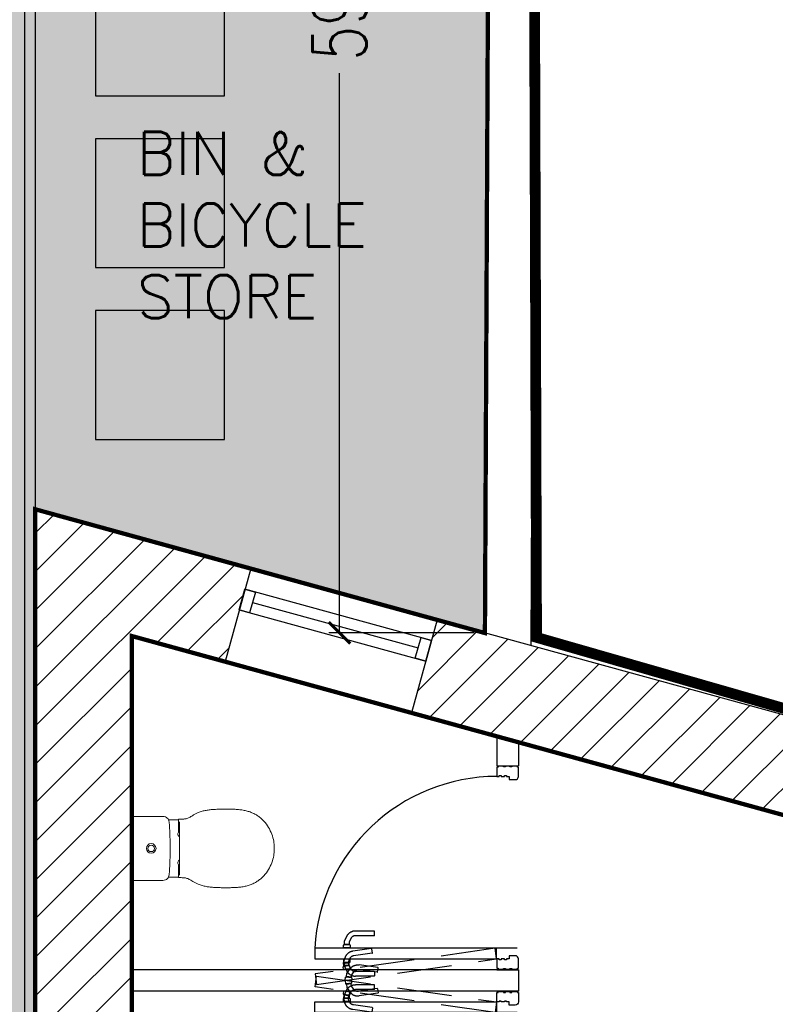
# Model space of a CAD drawing. Extents: x 119999 to 6050531, y -19778 to 3735158.
# Tile 9 of 66: x 436660 to 440178, y 18908 to 23493. Entities that reach past the tile are written whole.
import ezdxf

# ---------------------------------------------------------------- set-up
doc = ezdxf.new("R2010")
doc.units = 0
doc.header["$LTSCALE"] = 20
doc.header["$PDMODE"] = 35
doc.header["$PDSIZE"] = 100
doc.linetypes.add('XPL-1BlockA$0$DASHED', pattern=[19.05, 12.7, -6.35])
doc.layers.get('Defpoints').update_dxf_attribs({"color": 4})
for name, color, linetype in [('(2-) Structure Generally', 7, 'Continuous'), ('2-  STRUCTURE GENERALLY', 1, 'Continuous'), ('24 - STAIRS & RAMPS', 3, 'Continuous'), ('80 - SITE LANDSCAPING', 7, 'Continuous'), ('DIMS', 3, 'Continuous'), ('HATCH', 8, 'Continuous'), ('Red Outline', 240, 'Continuous'), ('XPL-1BlockA$0$00 - TEXT', 2, 'Continuous'), ('XPL-1BlockA$0$32 - INT WINDOWS & DOORS', 4, 'Continuous')]:
    doc.layers.add(name, color=color, linetype=linetype)
doc.layers.add('(74) Sanitary Fittings', color=3, linetype='Continuous', lineweight=15)
doc.layers.add('AREA-FLOOR', color=213, linetype='Continuous', plot=False)
doc.layers.add('AREA-OPEN SPACE', color=21, linetype='Continuous', plot=False)
doc.layers.add('Hatch-Shading', color=251, linetype='Continuous', lineweight=15, transparency=0.5)
doc.styles.add('Arch-Dim', font='romans.shx', dxfattribs={"width": 0.75})
doc.styles.add('XPL-1BlockA$0$Standard', font='simplex.shx', dxfattribs={"height": 100})
doc.dimstyles.new('1-100 Survey', dxfattribs={"dimscale": 0, "dimtxt": 250, "dimasz": 100, "dimexe": 50, "dimexo": 50, "dimgap": 50, "dimtad": 0, "dimdec": 0, "dimrnd": 5, "dimzin": 0, "dimdsep": 46, "dimtxsty": 'Arch-Dim', "dimblk": 'ARCHTICK', "dimcen": 0.09, "dimadec": 0, "dimazin": 0, "dimtfac": 1, "dimtdec": 0, "dimtofl": 0, "dimtmove": 0, "dimatfit": 3, "dimfxl": 1, "dimtolj": 1, "dimtzin": 0, "dimarcsym": 0})

# ---------------------------------------------------------------- blocks, each defined once
blk = doc.blocks.new('XPL-1BlockA$0$D-950-SO')
at = {"layer": 'Defpoints', "linetype": 'XPL-1BlockA$0$DASHED'}
blk.add_line((100, 6.5), (100, 948.5), dxfattribs=at)
at = {"layer": 'Defpoints', "color": 252, "linetype": 'XPL-1BlockA$0$DASHED'}
for p, q in [((-82.9, 798.6), (-101.5, 786.4)), ((-67.8, 800.7), (-82.9, 798.6)), ((-67.8, 800.7), (-66.2, 789.6)), ((-67.5, 798.7), (-67.4, 801.1)), ((-67.5, 798.7), (-67.5, 798.7)), ((-67.5, 798.7), (-67.5, 798.7)), ((-64.9, 780.5), (-67.5, 798.7)), ((-67.4, 798.5), (-64.9, 780.7)), ((-66.5, 802), (-65.8, 802.1)), ((-66.2, 789.6), (-64.9, 780.8)), ((-65.9, 803.3), (-65.8, 802.1)), ((-62.3, 777.7), (-65.8, 802.1)), ((-64.9, 780.8), (-64.6, 778.3)), ((-64.9, 780.8), (-64.9, 780.8)), ((-64.9, 780.8), (-64.8, 779.7)), ((-64.1, 778.2), (-64.9, 780.5)), ((-64.8, 779.7), (-64.6, 778.7)), ((-51.8, 806.8), (-64.7, 805)), ((-51.6, 805.3), (-51.8, 806.8)), ((-47.6, 777.1), (-51.6, 805.7)), ((16.7, 810.4), (-3.4, 801)), ((0.4, 814.2), (13.2, 816.1)), ((0.6, 812.7), (0.4, 814.2)), ((4.6, 784.5), (0.5, 813.1)), ((17.5, 786.4), (4.6, 784.5)), ((5.9, 781), (20.2, 787.7)), ((14.9, 814.8), (15.1, 813.7)), ((15.8, 813.8), (15.1, 813.7)), ((18.6, 789.2), (15.1, 813.7)), ((32, 810.4), (16.7, 810.4)), ((17.7, 810.8), (16.9, 813.1)), ((17.4, 812.9), (32.5, 815)), ((17.4, 812.9), (19, 801.7)), ((17.7, 810.8), (17.7, 810.8)), ((17.7, 810.8), (17.7, 810.8)), ((20.3, 792.7), (17.7, 810.8)), ((17.7, 810.6), (20.2, 792.8)), ((18.6, 789.2), (19.3, 789.3)), ((18.7, 788.4), (18.6, 789.2)), ((18.7, 788.1), (18.7, 788.4)), ((19, 801.7), (20.2, 792.9)), ((20.2, 792.9), (20.6, 790.4)), ((20.2, 792.9), (20.2, 792.9)), ((20.2, 792.9), (20.4, 791.8)), ((20.2, 790.3), (20.3, 792.6)), ((20.2, 787.7), (32, 787.7)), ((20.4, 791.8), (20.5, 790.8)), ((32.3, 792.1), (20.6, 790.4)), ((32, 808.3), (32.4, 810.6)), ((32, 810.4), (32, 799.1)), ((32, 808.3), (32, 808.3)), ((32, 808.3), (32, 808.3)), ((32, 790), (32, 808.3)), ((32, 808.1), (32, 790.1)), ((32, 799.1), (32, 790.2)), ((32, 790.2), (32, 787.7)), ((32, 790.2), (32, 790.2)), ((32, 790.2), (32, 789.1)), ((32.4, 787.6), (32, 789.9)), ((32, 789.1), (32, 788.1)), ((47.4, 787.5), (32.3, 792.1)), ((32.5, 815), (53.8, 808.6)), ((33.4, 811.5), (34.1, 811.5)), ((34.1, 786.8), (33.4, 786.8)), ((34.1, 812.6), (34.1, 811.5)), ((34.1, 786.8), (34.1, 811.5)), ((34.1, 786), (34.1, 786.8)), ((34.1, 785.6), (34.1, 786)), ((48.6, 814.1), (35.6, 814.1)), ((35.6, 784.1), (48.6, 784.1)), ((48.6, 812.6), (48.6, 814.1)), ((48.6, 784.1), (48.6, 813)), ((101.4, 814.1), (114.4, 814.1)), ((101.4, 812.6), (101.4, 814.1)), ((101.4, 784.1), (101.4, 813)), ((114.4, 784.1), (101.4, 784.1)), ((115.9, 812.6), (115.9, 811.5)), ((116.6, 811.5), (115.9, 811.5)), ((115.9, 786.8), (115.9, 811.5)), ((115.9, 786.8), (116.6, 786.8)), ((115.9, 786), (115.9, 786.8)), ((115.9, 785.6), (115.9, 786)), ((118, 808.3), (117.6, 810.6)), ((117.6, 787.6), (118, 789.9)), ((118, 810.4), (118, 799.1)), ((118, 810.4), (133.3, 810.4)), ((118, 808.3), (118, 808.3)), ((118, 808.3), (118, 808.3)), ((118, 790), (118, 808.3)), ((118, 808.1), (118, 790.1)), ((118, 799.1), (118, 790.2)), ((118, 790.2), (118, 787.7)), ((118, 790.2), (118, 790.2)), ((118, 790.2), (118, 789.1)), ((118, 789.1), (118, 788.1)), ((129.8, 787.7), (118, 787.7)), ((144.1, 781), (129.8, 787.7)), ((133.3, 810.4), (153.4, 801)), ((-109.6, 654.9), (-121.9, 741.4)), ((-87.8, 658), (-100.1, 744.5)), ((-89.5, 768), (-76.3, 776.6)), ((-76.3, 776.6), (-64.6, 778.3)), ((-62.3, 777.7), (-63, 777.6)), ((-62.2, 776.9), (-62.3, 777.7)), ((-62.1, 776.5), (-62.2, 776.9)), ((-60.4, 775.3), (-47.6, 777.1)), ((-30, 671.9), (-30, 759.3)), ((-8, 671.9), (-8, 759.3)), ((76.5, 681.4), (64.2, 767.9)), ((98.3, 684.5), (86, 771)), ((158, 671.9), (158, 759.3)), ((180, 671.9), (180, 759.3)), ((-108.4, 653.5), (-109.5, 654.4)), ((-88.6, 656.3), (-108.4, 653.5)), ((-87.7, 657.5), (-88.6, 656.3)), ((-29, 670.4), (-30, 671.4)), ((-9, 670.4), (-29, 670.4)), ((-8, 671.4), (-9, 670.4)), ((76.6, 680.9), (77.7, 680.1)), ((77.7, 680.1), (97.5, 682.9)), ((97.5, 682.9), (98.4, 684)), ((158, 671.4), (159, 670.4)), ((159, 670.4), (179, 670.4)), ((179, 670.4), (180, 671.4))]:
    blk.add_line(p, q, dxfattribs=at)
at = {"layer": 'Defpoints'}
for p, q in [((0, 100), (0, 0)), ((950, 100), (950, 0))]:
    blk.add_line(p, q, dxfattribs=at)
at = {"layer": 'Defpoints', "color": 252, "linetype": 'XPL-1BlockA$0$DASHED'}
blk.add_lwpolyline([(99.5, 109.1), (-19.9, 947.1), (-69.4, 940.1), (50, 102)], close=True, dxfattribs=at)
for centre, radius, start, end in [((-76.4, 747.9), 46, 123.1103, 186.0684), ((-66.4, 801), 1, 98.1103, 177.6103), ((-64.5, 803.5), 1.5, 98.1103, 188.1103), ((16, 759.3), 46, 115, 177.9581), ((16, 759.3), 24, 115, 180), ((13.5, 814.6), 1.5, 8.1103, 98.1103), ((16, 812.8), 1, 18.6103, 98.1103), ((17.3, 787.9), 1.5, 278.1103, 8.1103), ((19.2, 790.3), 1, 278.1103, 357.6103), ((33.4, 810.5), 1, 90, 169.5), ((33.4, 787.8), 1, 190.5, 270), ((35.6, 812.6), 1.5, 90, 180), ((35.6, 785.6), 1.5, 180, 270), ((40.4, 764.6), 24, 8.1103, 73.1103), ((40.4, 764.6), 46, 10.1522, 73.1103), ((114.4, 812.6), 1.5, 0, 90), ((114.4, 785.6), 1.5, 270, 0), ((116.6, 810.5), 1, 10.5, 90), ((116.6, 787.8), 1, 270, 349.5), ((134, 759.3), 24, 0, 65), ((134, 759.3), 46, 2.0419, 65), ((-76.4, 747.9), 46, 186.0684, 188.1103), ((-76.4, 747.9), 24, 123.1103, 188.1103), ((-63.2, 778.6), 1, 198.6103, 278.1103), ((-60.7, 776.7), 1.5, 188.1103, 278.1103), ((16, 759.3), 46, 177.9581, 180), ((40.4, 764.6), 46, 8.1103, 10.1522), ((134, 759.3), 46, 0, 2.0419)]:
    blk.add_arc(centre, radius, start, end, dxfattribs=at)
at = {"layer": 'XPL-1BlockA$0$32 - INT WINDOWS & DOORS'}
blk.add_lwpolyline([(100, 102), (100, 948.5), (50, 948.5), (50, 102)], close=True, dxfattribs=at)
for points in [[(2, 40), (6, 40), (6, 30), (2, 30), (2, 5), (7, 5), (7, 0), (50, 0, 0.414214), (65, 15), (65, 43), (50, 43), (50, 55), (46, 55), (46, 65), (50, 65), (50, 80), (46, 80), (46, 90), (50, 90), (50, 100), (7, 100), (7, 95), (2, 95), (2, 70), (6, 70), (6, 60), (2, 60)], [(885, 15, 0.414214), (900, 0), (943, 0), (943, 5), (948, 5), (948, 30), (944, 30), (944, 40), (948, 40), (948, 60), (944, 60), (944, 70), (948, 70), (948, 95), (943, 95), (943, 100), (900, 100), (900, 90), (904, 90), (904, 80), (900, 80), (900, 65), (904, 65), (904, 55), (900, 55), (900, 43), (885, 43)]]:
    blk.add_lwpolyline(points, format="xyb", close=True, dxfattribs=at)
at = {"layer": 'XPL-1BlockA$0$32 - INT WINDOWS & DOORS', "color": 8}
blk.add_arc((50, 100), 850, 0.0003, 86.6271, dxfattribs=at)
blk = doc.blocks.new('A$C85575d42')
at = {"layer": '(74) Sanitary Fittings'}
for p, q in [((34.2, 653.3), (34.2, 653.3)), ((44.2, 663.2), (183, 663.2)), ((321.8, 663.2), (183, 663.2)), ((331.8, 653.3), (331.8, 653.3)), ((49.7, 492.5), (49.9, 453.3)), ((183, 485), (179.4, 485)), ((183, 485), (186.6, 485)), ((316.3, 492.5), (316.1, 453.3)), ((49.9, 453.3), (49.9, 446.7)), ((49.9, 446.7), (50, 446.7)), ((50, 446.7), (55.7, 446.7)), ((59.2, 444.3), (59.2, 444)), ((59.4, 443.8), (59.4, 443.2)), ((59.4, 443.7), (59.4, 443.8)), ((59.4, 443.3), (59.4, 443.7)), ((63.4, 446.7), (108.8, 446.7)), ((302.7, 446.7), (257.2, 446.7)), ((306.7, 443.8), (306.6, 443.2)), ((306.7, 443.7), (306.7, 443.8)), ((306.7, 443.3), (306.7, 443.7)), ((306.8, 444.3), (306.8, 444)), ((316.1, 446.7), (310.3, 446.7)), ((316.1, 453.3), (316.2, 446.7)), ((316.1, 446.7), (316.1, 446.7)), ((183, 0.2), (183, 0.3)), ((183, 0.2), (183, 0.3)), ((183, 0), (183, 0.2)), ((183, 0), (183, 0.2))]:
    blk.add_line(p, q, dxfattribs=at)
for points in [[(34.2, 653.3), (34.2, 639.8), (34.1, 627.1), (34.1, 615.4), (34.1, 604.5), (34.1, 594.3), (34.1, 584.7), (34.1, 575.8), (34.1, 567.3), (34.1, 559.2), (34.1, 551.6), (34.1, 544.4), (34.1, 537.4), (34.1, 530.8), (34.2, 518.4)], [(38.4, 661.4), (37.2, 660.3), (35.8, 658.7), (34.9, 656.9), (34.3, 654.8), (34.2, 653.3)], [(327.6, 661.4), (328.9, 660.3), (330.2, 658.7), (331.2, 656.9), (331.7, 654.8), (331.8, 653.3)], [(331.8, 653.3), (331.9, 639.8), (331.9, 627.1), (332, 615.4), (332, 604.5), (332, 594.3), (332, 584.7), (332, 575.8), (332, 567.3), (332, 559.2), (332, 551.6), (332, 544.4), (331.9, 537.4), (331.9, 530.8), (331.9, 518.4)], [(34.2, 518.4), (34.7, 512.4), (36.3, 506.9), (38.8, 502.2), (42, 498.2), (45.8, 494.9), (50, 492.4), (54.9, 490.5), (60.3, 489.6), (66, 489.1), (72, 488.7), (78.2, 488.3), (84.7, 487.9), (91.4, 487.5), (98.5, 487.1), (105.9, 486.8), (113.7, 486.5), (121.9, 486.1), (130.6, 485.9), (139.8, 485.6), (149.6, 485.4), (160.1, 485.2), (171.4, 485.1), (183, 485)], [(331.9, 518.4), (331.4, 512.4), (329.7, 506.9), (327.2, 502.2), (324, 498.2), (320.3, 494.9), (316, 492.4), (311.2, 490.5), (305.7, 489.6), (300.1, 489.1), (294.1, 488.7), (287.8, 488.3), (281.4, 487.9), (274.6, 487.5), (267.6, 487.1), (260.1, 486.8), (252.3, 486.5), (244.1, 486.1), (235.4, 485.9), (226.2, 485.6), (216.4, 485.4), (206, 485.2), (194.7, 485.1), (183, 485)]]:
    blk.add_lwpolyline(points, dxfattribs=at)
for centre, radius, start, end in [((44.2, 653.2), 10, 169.7691, 179.7394), ((44.2, 653.2), 9.99, 162.4533, 169.7549), ((44.2, 653.2), 9.99, 158.2603, 162.4524), ((44.2, 653.2), 10, 147.0208, 158.2453), ((44.4, 652.9), 10.3, 113.5004, 125.0706), ((44.2, 653.3), 9.96, 109.4843, 113.5952), ((43.9, 654.1), 9.12, 107.8182, 109.441), ((44.2, 653.2), 10, 90.0045, 95.1724), ((321.8, 653.2), 10, 84.8276, 89.9955), ((322.1, 654.1), 9.12, 70.559, 72.1818), ((321.8, 653.3), 9.96, 66.4048, 70.5157), ((321.7, 652.9), 10.3, 54.9294, 66.4996), ((321.8, 653.2), 10, 21.7547, 32.9792), ((321.9, 653.2), 9.99, 17.5476, 21.7397), ((321.9, 653.2), 9.99, 10.2451, 17.5467), ((321.8, 653.2), 10, 0.2606, 10.2309), ((183, 573.3), 22.5, 90, 270), ((183, 573.3), 22.4, 90, 270), ((183, 573.3), 15, 90, 270), ((183, 573.3), 22.5, 270, 90), ((183, 573.3), 22.4, 270, 90), ((183, 573.3), 15, 270, 90), ((658, 433.5), 611, 179.2681, 179.6404), ((184.3, 440.5), 137.3, 178.3465, 178.6678), ((283.5, 438.3), 236.5, 178.6863, 179.2772), ((69.7, 443.8), 10.3, 177.0511, 178.8212), ((73, 443.7), 13.6, 178.7751, 179.3766), ((179.6, 16488.3), 16047.4, 269.59229, 270.01241), ((115.5, 433.3), 16, 29.9322, 123.3442), ((186.5, 16488.3), 16047.4, 269.98759, 270.40771), ((250.5, 433.3), 16, 56.6558, 150.0678), ((296.4, 443.8), 10.3, 1.1788, 2.9489), ((293.1, 443.7), 13.6, 0.6234, 1.2249), ((181.8, 440.5), 137.3, 1.3322, 1.6535), ((82.6, 438.3), 236.5, 0.7228, 1.3137), ((-291.9, 433.5), 611, 0.3596, 0.7319)]:
    blk.add_arc(centre, radius, start, end, dxfattribs=at)
for points, knots in [([(43.3, 663.2), (43.1, 663.2), (42.4, 663.1), (41.7, 662.9), (41.1, 662.7)], [0, 0, 0, 0, 0.252466, 1, 1, 1, 1]), ([(322.7, 663.2), (322.9, 663.2), (323.7, 663.1), (324.4, 662.9), (324.9, 662.7)], [0, 0, 0, 0, 0.252466, 1, 1, 1, 1]), ([(14.8, 350.7), (15.8, 353.2), (17.8, 357.9), (21.8, 366.2), (26.7, 375.1), (32.3, 384.3), (37.1, 392.3), (40.9, 399.7), (43.7, 406.9), (45.5, 414), (46.1, 418.8), (46.4, 421.2)], [0, 0, 0, 0, 0.102697, 0.195519, 0.357067, 0.493616, 0.611744, 0.716976, 0.814486, 0.90794, 1, 1, 1, 1]), ([(46.9, 437.3), (46.9, 434.7), (46.9, 429.3), (46.6, 423.9), (46.4, 421.2)], [0, 0, 0, 0, 0.495288, 1, 1, 1, 1]), ([(47, 444.5), (47, 444.7), (47.1, 445), (47.1, 445.5), (47.3, 446.1), (47.7, 446.4), (48.2, 446.6), (49, 446.7), (49.6, 446.7), (49.9, 446.7)], [0, 0, 0, 0, 0.117059, 0.219311, 0.390297, 0.476432, 0.587814, 0.762619, 1, 1, 1, 1]), ([(55.7, 446.7), (56.1, 446.7), (56.7, 446.7), (57.5, 446.6), (58.1, 446.4), (58.5, 446.2), (58.8, 446), (59, 445.6), (59.1, 445.3), (59.1, 445.1)], [0, 0, 0, 0, 0.248712, 0.451291, 0.592821, 0.694054, 0.775036, 0.849347, 1, 1, 1, 1]), ([(59.1, 445.1), (59.2, 445.1), (59.2, 444.8), (59.2, 444.5), (59.2, 444.3)], [0, 0, 0, 0, 0.236104, 1, 1, 1, 1]), ([(65.4, 441.3), (64.6, 441.3), (63.4, 441.3), (61.9, 441.6), (60.9, 441.9), (60.1, 442.4), (59.6, 442.9), (59.3, 443.5), (59.2, 443.8), (59.2, 444)], [0, 0, 0, 0, 0.321632, 0.478623, 0.625128, 0.752476, 0.855328, 0.935084, 1, 1, 1, 1]), ([(59.6, 445.5), (59.6, 445.4), (59.5, 445), (59.4, 444.6), (59.4, 444.3)], [0, 0, 0, 0, 0.223221, 1, 1, 1, 1]), ([(63.4, 446.7), (62.8, 446.7), (62.1, 446.7), (61.1, 446.6), (60.6, 446.5), (60.2, 446.3), (59.9, 446), (59.7, 445.7), (59.6, 445.5)], [0, 0, 0, 0, 0.388098, 0.545631, 0.668657, 0.765335, 0.846387, 1, 1, 1, 1]), ([(300.7, 441.3), (301.5, 441.3), (302.6, 441.3), (304.2, 441.6), (305.2, 441.9), (306, 442.4), (306.5, 442.9), (306.8, 443.5), (306.8, 443.8), (306.8, 444)], [0, 0, 0, 0, 0.321632, 0.478623, 0.625128, 0.752476, 0.855328, 0.935084, 1, 1, 1, 1]), ([(302.7, 446.7), (303.2, 446.7), (304, 446.7), (304.9, 446.6), (305.4, 446.5), (305.8, 446.3), (306.2, 446), (306.4, 445.7), (306.4, 445.5)], [0, 0, 0, 0, 0.388098, 0.545631, 0.668657, 0.765335, 0.846387, 1, 1, 1, 1]), ([(306.4, 445.5), (306.5, 445.4), (306.6, 445), (306.6, 444.6), (306.7, 444.3)], [0, 0, 0, 0, 0.223221, 1, 1, 1, 1]), ([(306.9, 445.1), (306.9, 445.1), (306.9, 444.8), (306.8, 444.5), (306.8, 444.3)], [0, 0, 0, 0, 0.236104, 1, 1, 1, 1]), ([(310.3, 446.7), (310, 446.7), (309.4, 446.7), (308.6, 446.6), (308, 446.4), (307.6, 446.2), (307.3, 446), (307.1, 445.6), (307, 445.3), (306.9, 445.1)], [0, 0, 0, 0, 0.248712, 0.451291, 0.592821, 0.694054, 0.775036, 0.849347, 1, 1, 1, 1]), ([(319, 444.5), (319, 444.7), (319, 445), (318.9, 445.5), (318.8, 446.1), (318.3, 446.4), (317.8, 446.6), (317.1, 446.7), (316.5, 446.7), (316.1, 446.7)], [0, 0, 0, 0, 0.117059, 0.219311, 0.390297, 0.476432, 0.587814, 0.762619, 1, 1, 1, 1]), ([(319.1, 437.3), (319.1, 434.7), (319.1, 429.3), (319.4, 423.9), (319.7, 421.2)], [0, 0, 0, 0, 0.495288, 1, 1, 1, 1]), ([(351.2, 350.7), (350.3, 353.2), (348.3, 357.9), (344.3, 366.2), (339.4, 375.1), (333.7, 384.3), (329, 392.3), (325.1, 399.7), (322.4, 406.9), (320.6, 414), (319.9, 418.8), (319.7, 421.2)], [0, 0, 0, 0, 0.102697, 0.195519, 0.357067, 0.493616, 0.611744, 0.716976, 0.814486, 0.90794, 1, 1, 1, 1]), ([(1.1, 273.6), (1.4, 280.2), (2.2, 293.3), (4.6, 312.7), (8.4, 332), (12.4, 344.5), (14.8, 350.7)], [0, 0, 0, 0, 0.252964, 0.499272, 0.745958, 1, 1, 1, 1]), ([(365, 273.6), (364.7, 280.2), (363.8, 293.3), (361.5, 312.7), (357.6, 332), (353.6, 344.5), (351.2, 350.7)], [0, 0, 0, 0, 0.252964, 0.499272, 0.745958, 1, 1, 1, 1]), ([(0.7, 188.1), (0.4, 195.2), (0.1, 209.4), (0, 230.8), (0.3, 252.2), (0.7, 266.4), (1.1, 273.6)], [0, 0, 0, 0, 0.249998, 0.5, 0.750001, 1, 1, 1, 1]), ([(365.4, 188.1), (365.6, 195.2), (366, 209.4), (366.1, 230.8), (365.8, 252.2), (365.3, 266.4), (365, 273.6)], [0, 0, 0, 0, 0.249998, 0.5, 0.750001, 1, 1, 1, 1]), ([(183, 0), (177.5, 0), (166.3, 0.5), (143.9, 3.4), (116, 10.9), (84.1, 26.1), (60, 44), (43.2, 61.2), (32, 75.6), (22.4, 91.4), (14.6, 108.5), (8.6, 126.7), (4.4, 146.1), (1.8, 166.7), (1, 180.8), (0.7, 188.1)], [0, 0, 0, 0, 0.056705, 0.113959, 0.230828, 0.35087, 0.47306, 0.534765, 0.596847, 0.659489, 0.723087, 0.788164, 0.85546, 0.925743, 1, 1, 1, 1]), ([(183, 0), (188.6, 0), (199.7, 0.5), (222.1, 3.4), (250.1, 10.9), (282, 26.1), (306, 44), (322.8, 61.2), (334, 75.6), (343.6, 91.4), (351.4, 108.5), (357.4, 126.7), (361.6, 146.1), (364.2, 166.7), (365.1, 180.8), (365.4, 188.1)], [0, 0, 0, 0, 0.056705, 0.113959, 0.230828, 0.35087, 0.47306, 0.534765, 0.596847, 0.659489, 0.723087, 0.788164, 0.85546, 0.925743, 1, 1, 1, 1])]:
    blk.add_open_spline(points, degree=3, knots=knots, dxfattribs=at)
blk = doc.blocks.new('_ARCHTICK')
at = {"color": 0, "linetype": 'ByBlock', "const_width": 0.15}
blk.add_lwpolyline([(-0.5, -0.5), (0.5, 0.5)], dxfattribs=at)
blk = doc.blocks.new('*D29')
at = {"layer": 'Defpoints', "color": 0, "transparency": 16777216}
for p in [(438149.1, 26610.4), (438854.4, 26610.4), (438826.3, 20637.7)]:
    blk.add_point(p, dxfattribs=at)
at = {"layer": 'DIMS', "color": 0, "lineweight": -2, "transparency": 16777216}
for p, q in [((438804.4, 26610.4), (438099.1, 26610.4)), ((438149.1, 26610.4), (438149.1, 24004.4)), ((438149.1, 20637.7), (438149.1, 23243.7)), ((438776.3, 20637.7), (438099.1, 20637.7))]:
    blk.add_line(p, q, dxfattribs=at)
at = {"layer": 'DIMS', "color": 0, "lineweight": -2, "transparency": 16777216, "xscale": 100, "yscale": 100, "zscale": 100}
for p, rotation in [((438149.1, 26610.4), 90), ((438149.1, 20637.7), 270)]:
    blk.add_blockref('_ARCHTICK', p, dxfattribs=dict(at, rotation=rotation))
at = {"layer": 'DIMS', "color": 0, "transparency": 16777216, "insert": (438149.1, 23624), "char_height": 250, "attachment_point": 5, "rotation": 90, "style": 'Arch-Dim'}
blk.add_mtext('\\A1;5975', dxfattribs=at)

msp = doc.modelspace()

# ---------------------------------------------------------------- hatches: boundary and pattern name
at = {"layer": 'HATCH'}
h = msp.add_hatch(dxfattribs=at)
h.set_pattern_fill('ANSI31', color=256, scale=40)
h.set_pattern_definition([(45, (429460.5, 0), (-89.80256, 89.80256), [])])
h.paths.add_polyline_path([(438603.3, 20698.9), (438484.1, 20265), (444451.2, 18625.3), (444551.2, 16205.4), (445000.9, 16223.9), (444887.3, 18972.2)])
h.paths.add_polyline_path([(437735.5, 20937.4), (436732.3, 21213.1), (436732.3, 18869), (437182.3, 18869), (437182.3, 20622.7), (437616.2, 20503.5)])
h.paths.add_polyline_path([(437182.3, 17969), (436732.3, 17969), (436732.3, 15519), (437932.3, 15519), (437932.3, 15969), (437182.3, 15969)])
at = {"layer": 'Hatch-Shading'}
h = msp.add_hatch(color=254, dxfattribs=at)
h.dxf.hatch_style = 1
h.paths.add_polyline_path([(430867.8, 22063.2), (430867.8, 22513.2), (431317.8, 22513.2), (431317.8, 22063.2)], flags=16)
h.paths.add_polyline_path([(432517.8, 22513.2), (432967.8, 22513.2), (432967.8, 22063.2), (432517.8, 22063.2)], flags=16)
h.paths.add_polyline_path([(433517.3, 22403.2), (433517.3, 24203.2), (427617.8, 24203.2), (427550.7, 22403.2), (430867.8, 22403.2), (430867.8, 22188.2), (427542.6, 22188.2), (427388.7, 18062.8), (431885.8, 18062.8), (431885.8, 13353.2), (431710.8, 13353.2), (431710.8, 10953.2), (431885.8, 10953.2), (431885.8, 6003.2), (433232.3, 6003.2), (433232.3, 10953.2), (437032.3, 10953.2), (437032.3, 10853.2), (438832.3, 10853.2), (438832.3, 11132), (439082.3, 11132), (439082.3, 13963.1), (438832.3, 13963.1), (438832.3, 15519), (436732.3, 15519), (436732.3, 21213.1), (438826.3, 20636.7), (438854.4, 26610.4), (438668.3, 26622.7), (438723.9, 27181.6), (435467.8, 27508.9), (435467.8, 27078.1), (435232.8, 27078.1), (435232.8, 24803.2), (433732.3, 24803.2), (433732.3, 22188.2), (432967.8, 22188.2), (432967.8, 22403.2)])

# ---------------------------------------------------------------- linework, layer by layer
at = {"layer": '(2-) Structure Generally', "ltscale": 5}
for p, q in [((438826.3, 20636.7), (438854.4, 26610.4)), ((439041, 20579.1), (439069.4, 26609.3))]:
    msp.add_line(p, q, dxfattribs=at)
at = {"layer": '2-  STRUCTURE GENERALLY'}
for p, q in [((436732.3, 21213.1), (436732.3, 18869)), ((437735.5, 20937.4), (436732.3, 21213.1)), ((437735.5, 20937.4), (437616.2, 20503.5)), ((438603.3, 20698.9), (438484.1, 20265)), ((444887.3, 18972.2), (438603.3, 20698.9)), ((437182.3, 20622.7), (437616.2, 20503.5)), ((437182.3, 20622.7), (437182.3, 18869)), ((438484.1, 20265), (444451.2, 18625.3)), ((438882.3, 20155.6), (438882.3, 20019)), ((438982.3, 20128.1), (438982.3, 20019)), ((438882.3, 20019), (438982.3, 20019)), ((438982.3, 19069), (437182.3, 19069)), ((438982.3, 19069), (438982.3, 18969)), ((438982.3, 18969), (437182.3, 18969))]:
    msp.add_line(p, q, dxfattribs=at)
at = {"layer": '24 - STAIRS & RAMPS'}
for p, q in [((436732.3, 24803.2), (436732.3, 21213.1)), ((436682.3, 24753.2), (436682.3, 13803.2))]:
    msp.add_line(p, q, dxfattribs=at)
at = {"layer": '80 - SITE LANDSCAPING', "color": 8}
for points in [[(437613.1, 23138.7), (437613.1, 23738.7), (437013.1, 23738.7), (437013.1, 23138.7)], [(437613.1, 22338.7), (437613.1, 22938.7), (437013.1, 22938.7), (437013.1, 22338.7)], [(437613.1, 21538.7), (437613.1, 22138.7), (437013.1, 22138.7), (437013.1, 21538.7)]]:
    msp.add_lwpolyline(points, close=True, dxfattribs=at)
at = {"layer": 'AREA-FLOOR', "const_width": 20}
msp.add_lwpolyline([(445352.3, 3.2), (436632.3, 3.2), (429457.3, 3.2), (429457.3, 6003.2), (427235.8, 6003.2), (427235.8, 17612.8), (431435.8, 17612.8), (431435.8, 5403.2), (433682.3, 5403.2), (433682.3, 10503.2), (439432.3, 10503.2), (439432.3, 15969), (437182.3, 15969), (437182.3, 20622.7), (444451.2, 18625.3), (444551.2, 16205.4), (444576, 15605.9), (444752.3, 15613.2), (444752.3, 11493.2), (444852.3, 11493.2), (444852.3, 5403.2), (445352.3, 5403.2)], close=True, dxfattribs=at)
at = {"layer": 'AREA-OPEN SPACE', "const_width": 20}
msp.add_lwpolyline([(438832.3, 15519), (438832.3, 10953.2), (433232.3, 10953.2), (433232.3, 6003.2), (431885.8, 6003.2), (431885.8, 18062.8), (427388.7, 18062.8), (427757.5, 30786.2), (435020.5, 30153.5), (435052.2, 27078.1), (435502.2, 27078.1), (435502.2, 27505.6), (438724.2, 27185), (438668.3, 26622.7), (438854.4, 26604.2), (438826.3, 20636.7), (436732.3, 21213.1), (436732.3, 15519)], close=True, dxfattribs=at)
at = {"layer": 'Red Outline', "const_width": 50}
msp.add_lwpolyline([(445339.8, -596.8), (428857.3, -596.8), (428857.3, 5403.2), (426785.8, 5403.2), (426785.8, 18062.8), (427173.7, 18065.9), (427549.1, 31020.1), (435233.1, 30350.8), (435277.2, 27528.1), (439046.5, 27162.7), (439066.7, 20616.4), (443738.3, 19275.2), (444877, 19221.4), (445000.9, 16223.9), (445352.3, 16238.5), (445352.3, 12093.2), (445452.3, 12093.2), (445452.3, 6003.2), (445952.3, 6003.2), (445952.3, -596.8)], close=True, dxfattribs=at)
at = {"layer": 'XPL-1BlockA$0$32 - INT WINDOWS & DOORS'}
for p, q in [((438603.3, 20698.9), (437735.5, 20937.4)), ((437743.9, 20779.5), (438515.4, 20567.5)), ((438484.1, 20265), (437616.2, 20503.5))]:
    msp.add_line(p, q, dxfattribs=at)
for points in [[(437709, 20841), (437757.2, 20827.7), (437730.7, 20731.3), (437682.5, 20744.6)], [(437682.5, 20744.6), (438550.3, 20506.1), (438576.8, 20602.5), (437709, 20841)], [(438528.6, 20615.8), (438576.8, 20602.5), (438550.3, 20506.1), (438502.1, 20519.3)]]:
    msp.add_lwpolyline(points, close=True, dxfattribs=at)

# ---------------------------------------------------------------- block references
at = {"layer": '(74) Sanitary Fittings', "xscale": -1, "rotation": 90}
msp.add_blockref('A$C85575d42', (437845.6, 19816.7), dxfattribs=at)
at = {"layer": 'XPL-1BlockA$0$32 - INT WINDOWS & DOORS', "rotation": 90.00000000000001}
msp.add_blockref('XPL-1BlockA$0$D-950-SO', (438982.3, 19069), dxfattribs=at)
at = {"layer": 'XPL-1BlockA$0$32 - INT WINDOWS & DOORS', "xscale": -1, "rotation": 90}
msp.add_blockref('XPL-1BlockA$0$D-950-SO', (438982.3, 18969), dxfattribs=at)

# ---------------------------------------------------------------- texts
at = {"layer": 'XPL-1BlockA$0$00 - TEXT', "insert": (437005.4, 22970.4), "char_height": 200, "width": 1363.647, "attachment_point": 1, "style": 'XPL-1BlockA$0$Standard'}
msp.add_mtext('\\pxl1,t3;BIN & BICYCLE \\P\\pi-2,l3;STORE', dxfattribs=at)

# ---------------------------------------------------------------- dimensions: what is measured, and where the dimension line sits
at = {"layer": 'DIMS'}
dim = msp.add_linear_dim(base=(438149.1, 26610.4), p1=(438826.3, 20637.7), p2=(438854.4, 26610.4), angle=90, dimstyle='1-100 Survey', override={"dimscale": 1}, dxfattribs=at)
dim.commit()
dim.dimension.update_dxf_attribs({"geometry": '*D29', "text_midpoint": (438149.1, 23624)})

doc.saveas('drawing.dxf')
